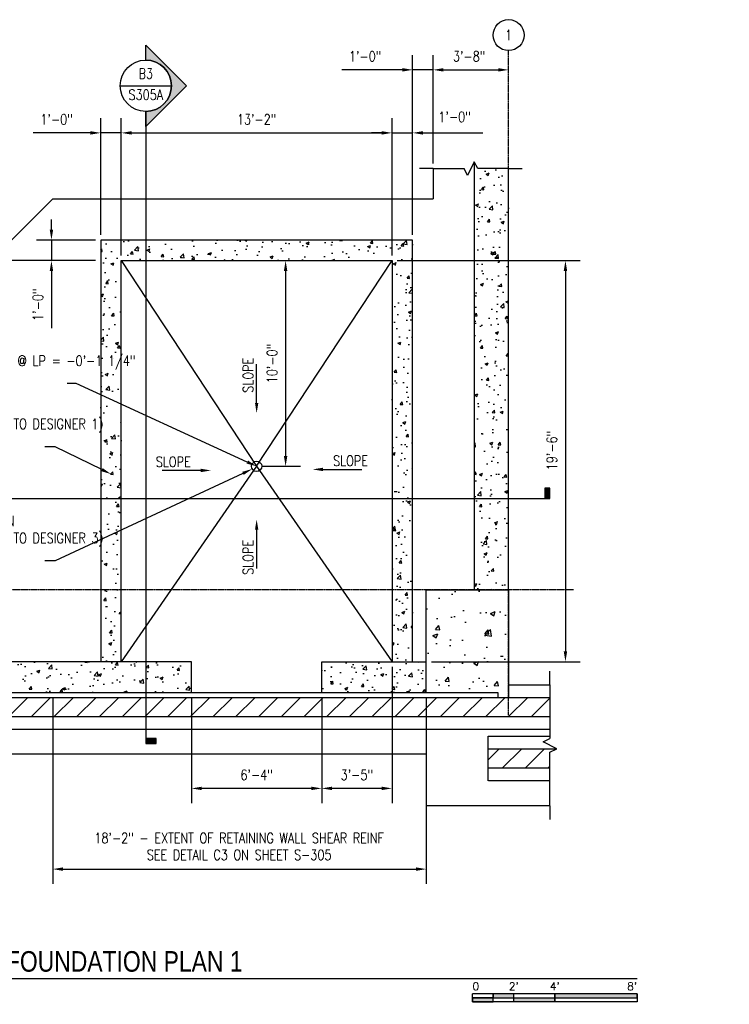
# Model space of a CAD drawing. Header units: inches. Extents: x -300 to 4189, y 651 to 1226.
# Tile 2 of 4: x -36 to 378, y 651 to 1226. Entities that reach past the tile are written whole.
import ezdxf
from ezdxf import colors
from ezdxf.entities.mleader import LeaderData, LeaderLine
from ezdxf.enums import TextEntityAlignment as Align
from ezdxf.math import Vec2, Vec3

# ---------------------------------------------------------------- set-up
doc = ezdxf.new("R2010")
doc.units = ezdxf.units.IN
doc.header["$MEASUREMENT"] = 0
doc.linetypes.add('CENTER2', pattern=[1.125, 0.75, -0.125, 0.125, -0.125])
doc.linetypes.add('HIDDEN', pattern=[0.375, 0.25, -0.125])
for name, color, linetype in [('A-DETL', 3, 'Continuous'), ('A-DETL-MEDM', 3, 'Continuous'), ('A-DETL-THIN', 1, 'Continuous'), ('A-FLOR', 173, 'Continuous'), ('A-WALL', 4, 'Continuous'), ('G-ANNO-SYMB', 2, 'Continuous'), ('G-ANNO-TEXT', 2, 'Continuous'), ('S-ANNO-DIMS', 1, 'Continuous'), ('S-ANNO-NOTE', 2, 'Continuous'), ('S-ANNO-SYMB', 2, 'Continuous'), ('S-ANNO-TEXT', 2, 'Continuous'), ('S-COLS', 53, 'Continuous'), ('S-GRID', 1, 'CENTER2'), ('S-GRID-IDEN', 1, 'Continuous')]:
    doc.layers.add(name, color=color, linetype=linetype)
for name, color, linetype, true_color in [('A-WALL-PATT', 9, 'Continuous', 0x808080), ('S-DOOR-HTCH', 9, 'Continuous', 0x808080), ('S-DOOR-OTLN', 9, 'HIDDEN', 0x808080)]:
    doc.layers.add(name, color=color, linetype=linetype, true_color=true_color)
doc.styles.add('Annotative', font='romans.shx', dxfattribs={"width": 0.8, "height": 0.125})
doc.styles.add('Arial', font='romans.shx', dxfattribs={"width": 0.8})
doc.styles.add('ROMANS', font='romans.shx', dxfattribs={"width": 0.8})
doc.styles.add('TITLES', font='swiss.ttf', dxfattribs={"width": 0.8, "height": 0.25})
doc.dimstyles.new('Annotative', dxfattribs={"dimscale": 0, "dimtxt": 0.125, "dimasz": 0.125, "dimexe": 0.18, "dimexo": 0.0625, "dimgap": 0.09, "dimtad": 1, "dimdec": 3, "dimzin": 3, "dimdsep": 46, "dimlunit": 4, "dimtxsty": 'Annotative', "dimcen": 0.09, "dimclrt": 2, "dimazin": 2, "dimtfac": 1, "dimtdec": 3, "dimtmove": 0, "dimatfit": 0, "dimfxl": 1, "dimfrac": 2, "dimtolj": 1, "dimtzin": 0, "dimarcsym": 0})

# ---------------------------------------------------------------- blocks, each defined once
blk = doc.blocks.new('Grid - Circle 3_8_-570341-ENLARGED MECHANICAL ROOM FOUNDATION PLAN 1')
at = {"layer": 'S-GRID-IDEN'}
blk.add_circle((0, 0), 0.188, dxfattribs=at)
blk = doc.blocks.new('*D15')
at = {"layer": 'Defpoints', "color": 0, "transparency": 16777216}
for p in [(23.08, 1159.75), (11.08, 1097.21), (23.08, 1085.21)]:
    blk.add_point(p, dxfattribs=at)
at = {"layer": 'S-ANNO-DIMS', "color": 0, "lineweight": -2, "transparency": 16777216}
for p, q in [((11.08, 1100.21), (11.08, 1168.39)), ((23.08, 1088.21), (23.08, 1168.39)), ((5.08, 1159.75), (-28.31, 1159.75)), ((23.08, 1159.75), (11.08, 1159.75)), ((29.08, 1159.75), (35.08, 1159.75))]:
    blk.add_line(p, q, dxfattribs=at)
at = {"layer": 'S-ANNO-DIMS', "color": 0, "transparency": 16777216}
for points in [[(5.08, 1160.75), (5.08, 1158.75), (11.08, 1159.75)], [(29.08, 1160.75), (29.08, 1158.75), (23.08, 1159.75)]]:
    blk.add_solid(points, dxfattribs=at)
at = {"layer": 'S-ANNO-DIMS', "color": 2, "lineweight": -3, "transparency": 16777216, "insert": (-14.61, 1167.64), "char_height": 6, "width": 24.6557, "attachment_point": 5, "style": 'Annotative'}
blk.add_mtext('\\A1;1\'-0"', dxfattribs=at)
blk = doc.blocks.new('*D14')
at = {"layer": 'Defpoints', "color": 0, "transparency": 16777216}
for p in [(181.08, 1159.75), (23.08, 1085.21), (181.08, 1085.21)]:
    blk.add_point(p, dxfattribs=at)
at = {"layer": 'S-ANNO-DIMS', "color": 0, "lineweight": -2, "transparency": 16777216}
blk.add_line((29.08, 1159.75), (175.08, 1159.75), dxfattribs=at)
at = {"layer": 'S-ANNO-DIMS', "color": 0, "transparency": 16777216}
for points in [[(29.08, 1160.75), (29.08, 1158.75), (23.08, 1159.75)], [(175.08, 1160.75), (175.08, 1158.75), (181.08, 1159.75)]]:
    blk.add_solid(points, dxfattribs=at)
at = {"layer": 'S-ANNO-DIMS', "color": 2, "lineweight": -3, "transparency": 16777216, "insert": (102.08, 1167.64), "char_height": 6, "width": 30.0824, "attachment_point": 5, "style": 'Annotative'}
blk.add_mtext('\\A1;13\'-2"', dxfattribs=at)
blk = doc.blocks.new('*D13')
at = {"layer": 'Defpoints', "color": 0, "transparency": 16777216}
for p in [(193.08, 1159.75), (193.08, 1097.21), (181.08, 1085.21)]:
    blk.add_point(p, dxfattribs=at)
at = {"layer": 'S-ANNO-DIMS', "color": 0, "lineweight": -2, "transparency": 16777216}
for p, q in [((181.08, 1088.21), (181.08, 1168.39)), ((175.08, 1159.75), (169.08, 1159.75)), ((181.08, 1159.75), (193.08, 1159.75)), ((199.08, 1159.75), (234.12, 1159.75))]:
    blk.add_line(p, q, dxfattribs=at)
at = {"layer": 'S-ANNO-DIMS', "color": 0, "transparency": 16777216}
for points in [[(175.08, 1160.75), (175.08, 1158.75), (181.08, 1159.75)], [(199.08, 1160.75), (199.08, 1158.75), (193.08, 1159.75)]]:
    blk.add_solid(points, dxfattribs=at)
at = {"layer": 'S-ANNO-DIMS', "color": 2, "lineweight": -3, "transparency": 16777216, "insert": (208.1, 1172.07), "char_height": 6, "width": 24.6557, "attachment_point": 1, "line_spacing_factor": 0.983083, "style": 'Annotative'}
blk.add_mtext('\\A1;1\'-0"', dxfattribs=at)
blk = doc.blocks.new('*D12')
at = {"layer": 'Defpoints', "color": 0, "transparency": 16777216}
for p in [(205.08, 1196.52), (205.08, 1138.95), (193.08, 1097.21)]:
    blk.add_point(p, dxfattribs=at)
at = {"layer": 'S-ANNO-DIMS', "color": 0, "lineweight": -2, "transparency": 16777216}
for p, q in [((193.08, 1100.21), (193.08, 1205.16)), ((205.08, 1141.95), (205.08, 1205.16)), ((187.08, 1196.52), (151.69, 1196.52)), ((205.08, 1196.52), (193.08, 1196.52)), ((211.08, 1196.52), (217.08, 1196.52))]:
    blk.add_line(p, q, dxfattribs=at)
at = {"layer": 'S-ANNO-DIMS', "color": 0, "transparency": 16777216}
for points in [[(187.08, 1197.52), (187.08, 1195.52), (193.08, 1196.52)], [(211.08, 1197.52), (211.08, 1195.52), (205.08, 1196.52)]]:
    blk.add_solid(points, dxfattribs=at)
at = {"layer": 'S-ANNO-DIMS', "color": 2, "lineweight": -3, "transparency": 16777216, "insert": (165.39, 1204.41), "char_height": 6, "width": 24.6557, "attachment_point": 5, "style": 'Annotative'}
blk.add_mtext('\\A1;1\'-0"', dxfattribs=at)
blk = doc.blocks.new('*D11')
at = {"layer": 'Defpoints', "color": 0, "transparency": 16777216}
for p in [(249.08, 1196.52), (205.08, 1138.95), (249.08, 1138.95)]:
    blk.add_point(p, dxfattribs=at)
at = {"layer": 'S-ANNO-DIMS', "color": 0, "lineweight": -2, "transparency": 16777216}
blk.add_line((211.08, 1196.52), (243.08, 1196.52), dxfattribs=at)
at = {"layer": 'S-ANNO-DIMS', "color": 0, "transparency": 16777216}
for points in [[(211.08, 1197.52), (211.08, 1195.52), (205.08, 1196.52)], [(243.08, 1197.52), (243.08, 1195.52), (249.08, 1196.52)]]:
    blk.add_solid(points, dxfattribs=at)
at = {"layer": 'S-ANNO-DIMS', "color": 2, "lineweight": -3, "transparency": 16777216, "insert": (226.08, 1204.41), "char_height": 6, "width": 24.6557, "attachment_point": 5, "style": 'Annotative'}
blk.add_mtext('\\A1;3\'-8"', dxfattribs=at)
blk = doc.blocks.new('*D16')
at = {"layer": 'Defpoints', "color": 0, "transparency": 16777216}
for p in [(11.08, 1097.21), (-17.65, 1085.21), (23.08, 1085.21)]:
    blk.add_point(p, dxfattribs=at)
at = {"layer": 'S-ANNO-DIMS', "color": 0, "lineweight": -2, "transparency": 16777216}
for p, q in [((-17.65, 1103.21), (-17.65, 1109.21)), ((8.08, 1097.21), (-26.29, 1097.21)), ((-17.65, 1097.21), (-17.65, 1085.21)), ((-17.65, 1079.21), (-17.65, 1045.82))]:
    blk.add_line(p, q, dxfattribs=at)
at = {"layer": 'S-ANNO-DIMS', "color": 0, "transparency": 16777216}
for points in [[(-18.65, 1103.21), (-16.65, 1103.21), (-17.65, 1097.21)], [(-18.65, 1079.21), (-16.65, 1079.21), (-17.65, 1085.21)]]:
    blk.add_solid(points, dxfattribs=at)
at = {"layer": 'S-ANNO-DIMS', "color": 2, "lineweight": -3, "transparency": 16777216, "insert": (-25.55, 1059.51), "char_height": 6, "width": 24.6557, "attachment_point": 5, "rotation": 90, "style": 'Annotative'}
blk.add_mtext('\\A1;1\'-0"', dxfattribs=at)
blk = doc.blocks.new('*D17')
at = {"layer": 'Defpoints', "color": 0, "transparency": 16777216}
for p in [(-16.92, 833.21), (201.08, 833.21), (201.08, 730.2)]:
    blk.add_point(p, dxfattribs=at)
at = {"layer": 'S-ANNO-DIMS', "color": 0, "lineweight": -2, "transparency": 16777216}
for p, q in [((-16.92, 830.21), (-16.92, 721.56)), ((201.08, 830.21), (201.08, 721.56)), ((-10.92, 730.2), (195.08, 730.2))]:
    blk.add_line(p, q, dxfattribs=at)
at = {"layer": 'S-ANNO-DIMS', "color": 0, "transparency": 16777216}
for points in [[(-10.92, 731.2), (-10.92, 729.2), (-16.92, 730.2)], [(195.08, 731.2), (195.08, 729.2), (201.08, 730.2)]]:
    blk.add_solid(points, dxfattribs=at)
at = {"layer": 'S-ANNO-DIMS', "color": 2, "lineweight": -3, "transparency": 16777216, "insert": (91.84, 743.44), "char_height": 6, "width": 219.6602, "attachment_point": 5, "line_spacing_factor": 0.983083, "style": 'Annotative'}
blk.add_mtext('\\A1;18\'-2" - EXTENT OF RETAINING WALL SHEAR REINF\\PSEE DETAIL C3 ON SHEET S-305', dxfattribs=at)
blk = doc.blocks.new('*U19')
at = {"lineweight": -3}
h = blk.add_hatch(color=256, dxfattribs=at)
edge = h.paths.add_edge_path()
edge.add_line((-0.312, 0), (-0.495, 0))
edge.add_line((-0.495, 0), (0, 0.495))
edge.add_line((0, 0.495), (0.495, 0))
edge.add_line((0.495, 0), (0.312, 0))
edge.add_arc((0, 0), 0.312, 0, 180)
blk.add_hatch(color=256, dxfattribs=at).paths.add_polyline_path([(8.08, 0), (8.143, 0), (8.143, 0.125), (8.08, 0.125)])
for p, q in [((0, 0.495), (-0.495, 0)), ((0.495, 0), (0, 0.495)), ((-0.312, 0), (0.312, 0))]:
    blk.add_line(p, q, dxfattribs=at)
at = {"linetype": 'Continuous', "lineweight": -3}
blk.add_line((0.312, 0), (8.143, 0), dxfattribs=at)
at = {"lineweight": -3, "flags": 128}
blk.add_lwpolyline([(-0.312, 0), (-0.495, 0), (0, 0.495), (0.495, 0), (0.312, 0, 1), (-0.312, 0)], format="xyb", close=True, dxfattribs=at)
blk.add_lwpolyline([(8.08, 0), (8.143, 0), (8.143, 0.125), (8.08, 0.125), (8.08, 0)], close=True, dxfattribs=at)
blk.add_lwpolyline([(-0.312, 0.016), (-0.312, 0.016)], dxfattribs=at)
blk.add_lwpolyline([(-0.312, 0.016), (-0.312, 0.016)], dxfattribs=at)
at = {"lineweight": -3}
blk.add_circle((0, 0), 0.312, dxfattribs=at)
at = {"linetype": 'Continuous', "lineweight": -3, "style": 'Arial'}
blk.add_attdef('X#', text='', height=0.0938, dxfattribs=at).set_placement((0, 0.047), align=Align.BOTTOM_CENTER)
blk.add_attdef('X-###', text='', height=0.0938, dxfattribs=at).set_placement((0, -0.047), align=Align.TOP_CENTER)
blk = doc.blocks.new('*U20')
at = {"lineweight": -3}
h = blk.add_hatch(color=256, dxfattribs=at)
edge = h.paths.add_edge_path()
edge.add_line((0, 0.312), (0, 0.495))
edge.add_line((0, 0.495), (0.495, 0))
edge.add_line((0.495, 0), (0, -0.495))
edge.add_line((0, -0.495), (0, -0.312))
edge.add_arc((0, 0), 0.312, 270, 450)
blk.add_hatch(color=256, dxfattribs=at).paths.add_polyline_path([(0, -7.933), (0, -7.996), (0.125, -7.996), (0.125, -7.933)])
for p, q in [((0.495, 0), (0, 0.495)), ((-0.312, 0), (0.312, 0)), ((0, -0.495), (0.495, 0))]:
    blk.add_line(p, q, dxfattribs=at)
at = {"linetype": 'Continuous', "lineweight": -3}
blk.add_line((0, -0.312), (0, -7.996), dxfattribs=at)
at = {"lineweight": -3, "flags": 128}
blk.add_lwpolyline([(0, 0.312), (0, 0.495), (0.495, 0), (0, -0.495), (0, -0.312, 1), (0, 0.312)], format="xyb", close=True, dxfattribs=at)
blk.add_lwpolyline([(0.016, 0.312), (0.016, 0.312)], dxfattribs=at)
blk.add_lwpolyline([(0.016, 0.312), (0.016, 0.312)], dxfattribs=at)
blk.add_lwpolyline([(0, -7.933), (0, -7.996), (0.125, -7.996), (0.125, -7.933), (0, -7.933)], close=True, dxfattribs=at)
at = {"lineweight": -3}
blk.add_circle((0, 0), 0.312, dxfattribs=at)
at = {"linetype": 'Continuous', "lineweight": -3, "style": 'Arial'}
blk.add_attdef('X#', text='', height=0.0938, dxfattribs=at).set_placement((0, 0.047), align=Align.BOTTOM_CENTER)
blk.add_attdef('X-###', text='', height=0.0938, dxfattribs=at).set_placement((0, -0.047), align=Align.TOP_CENTER)
blk = doc.blocks.new('*D25')
at = {"layer": 'Defpoints', "color": 0, "transparency": 16777216}
for p in [(181.08, 851.21), (140.04, 833.21), (140.04, 777.3)]:
    blk.add_point(p, dxfattribs=at)
at = {"layer": 'S-ANNO-DIMS', "color": 0, "lineweight": -2, "transparency": 16777216}
for p, q in [((181.08, 848.21), (181.08, 768.66)), ((140.04, 830.21), (140.04, 768.66)), ((175.08, 777.3), (146.04, 777.3))]:
    blk.add_line(p, q, dxfattribs=at)
at = {"layer": 'S-ANNO-DIMS', "color": 0, "transparency": 16777216}
for points in [[(146.04, 778.3), (146.04, 776.3), (140.04, 777.3)], [(175.08, 778.3), (175.08, 776.3), (181.08, 777.3)]]:
    blk.add_solid(points, dxfattribs=at)
at = {"layer": 'S-ANNO-DIMS', "color": 2, "transparency": 16777216, "insert": (160.56, 785.19), "char_height": 6, "attachment_point": 5, "style": 'Annotative'}
blk.add_mtext('\\A1;3\'-5"', dxfattribs=at)
blk = doc.blocks.new('*D26')
at = {"layer": 'Defpoints', "color": 0, "transparency": 16777216}
for p in [(64.08, 833.21), (140.04, 833.21), (64.08, 777.3)]:
    blk.add_point(p, dxfattribs=at)
at = {"layer": 'S-ANNO-DIMS', "color": 0, "lineweight": -2, "transparency": 16777216}
for p, q in [((64.08, 830.21), (64.08, 768.66)), ((140.04, 830.21), (140.04, 768.66)), ((134.04, 777.3), (70.08, 777.3))]:
    blk.add_line(p, q, dxfattribs=at)
at = {"layer": 'S-ANNO-DIMS', "color": 0, "transparency": 16777216}
for points in [[(70.08, 778.3), (70.08, 776.3), (64.08, 777.3)], [(134.04, 778.3), (134.04, 776.3), (140.04, 777.3)]]:
    blk.add_solid(points, dxfattribs=at)
at = {"layer": 'S-ANNO-DIMS', "color": 2, "transparency": 16777216, "insert": (102.06, 785.19), "char_height": 6, "attachment_point": 5, "rotation": 0.00513, "style": 'Annotative'}
blk.add_mtext('\\A1;6\'-4"', dxfattribs=at)
blk = doc.blocks.new('*D29')
at = {"layer": 'Defpoints', "color": 0, "transparency": 16777216}
for p in [(-153.09, 1085.21), (11.08, 1085.21), (11.08, 851.21)]:
    blk.add_point(p, dxfattribs=at)
at = {"layer": 'S-ANNO-DIMS', "color": 0, "lineweight": -2, "transparency": 16777216}
for p, q in [((8.08, 1085.21), (-161.73, 1085.21)), ((-153.09, 857.21), (-153.09, 1079.21))]:
    blk.add_line(p, q, dxfattribs=at)
at = {"layer": 'S-ANNO-DIMS', "color": 0, "transparency": 16777216}
for points in [[(-154.09, 1079.21), (-152.09, 1079.21), (-153.09, 1085.21)], [(-154.09, 857.21), (-152.09, 857.21), (-153.09, 851.21)]]:
    blk.add_solid(points, dxfattribs=at)
at = {"layer": 'S-ANNO-DIMS', "color": 2, "transparency": 16777216, "insert": (-160.41, 968.21), "char_height": 6, "attachment_point": 5, "rotation": 90, "style": 'Annotative', "bg_fill": 3, "box_fill_scale": 1.25, "bg_fill_color": 256, "bg_fill_true_color": 13158600, "bg_fill_transparency": 0}
blk.add_mtext('\\A1;SEE NOTES TO DESIGNER 2', dxfattribs=at)
blk = doc.blocks.new('*U23')
for points in [[(-2, -0.281), (-1.75, -0.281), (-1.75, -0.234), (-2, -0.234)], [(-1.75, -0.234), (-1.5, -0.234), (-1.5, -0.187), (-1.75, -0.187)], [(-1.5, -0.234), (-1, -0.234), (-1, -0.281), (-1.5, -0.281)], [(-1, -0.234), (0, -0.234), (0, -0.187), (-1, -0.187)]]:
    blk.add_hatch(color=256).paths.add_polyline_path(points)
for p, q in [((0, -0.187), (-2, -0.187)), ((-2, -0.281), (-2, -0.187)), ((-2, -0.234), (0, -0.234)), ((-1.75, -0.281), (-1.75, -0.187)), ((-1.5, -0.281), (-1.5, -0.187)), ((-1, -0.281), (-1, -0.188)), ((0, -0.187), (0, -0.281)), ((0, -0.281), (-2, -0.281))]:
    blk.add_line(p, q)
at = {"flags": 128}
for points in [[(-2, -0.281), (-1.75, -0.281), (-1.75, -0.234), (-2, -0.234), (-2, -0.281)], [(-1.75, -0.234), (-1.5, -0.234), (-1.5, -0.187), (-1.75, -0.187), (-1.75, -0.234)], [(-1.5, -0.234), (-1, -0.234), (-1, -0.281), (-1.5, -0.281), (-1.5, -0.234)], [(-1, -0.234), (0, -0.234), (0, -0.187), (-1, -0.187), (-1, -0.234)]]:
    blk.add_lwpolyline(points, close=True, dxfattribs=at)
at = {"style": 'Arial'}
blk.add_text('0', height=0.0937, dxfattribs=at).set_placement((-2, -0.094), align=Align.MIDDLE_LEFT)
for s, p in [("2'", (-1.5, -0.094)), ("4'", (-1, -0.094))]:
    blk.add_text(s, height=0.0937, dxfattribs=at).set_placement(p, align=Align.MIDDLE_CENTER)
blk.add_text("8'", height=0.0937, dxfattribs=at).set_placement((0, -0.094), align=Align.MIDDLE_RIGHT)
blk = doc.blocks.new('*U32')
for p, q in [((0.5, 1), (-0.5, -1)), ((1, 0), (0.5, 1)), ((-5.5, 0), (-7.5, 0)), ((-5.5, 0), (-1, 0)), ((-0.5, -1), (-1, 0)), ((5.5, 0), (1, 0)), ((5.5, 0), (7.5, 0))]:
    blk.add_line(p, q)
blk = doc.blocks.new('*U33')
for p, q in [((0.5, 1), (-0.5, -1)), ((1, 0), (0.5, 1)), ((-8.8125, 0), (-10.8125, 0)), ((-8.8125, 0), (-1, 0)), ((-0.5, -1), (-1, 0)), ((8.8125, 0), (1, 0)), ((8.8125, 0), (10.8125, 0))]:
    blk.add_line(p, q)
blk = doc.blocks.new('*D35')
at = {"layer": 'Defpoints', "color": 0, "transparency": 16777216}
for p in [(147.7, 1085.21), (102.08, 965.21), (118.97, 965.21)]:
    blk.add_point(p, dxfattribs=at)
at = {"layer": 'S-ANNO-DIMS', "color": 0, "lineweight": -2, "transparency": 16777216}
for p, q in [((118.97, 1079.21), (118.97, 971.21)), ((105.08, 965.21), (127.61, 965.21))]:
    blk.add_line(p, q, dxfattribs=at)
at = {"layer": 'S-ANNO-DIMS', "color": 0, "transparency": 16777216}
for points in [[(117.97, 1079.21), (119.97, 1079.21), (118.97, 1085.21)], [(117.97, 971.21), (119.97, 971.21), (118.97, 965.21)]]:
    blk.add_solid(points, dxfattribs=at)
at = {"layer": 'S-ANNO-DIMS', "color": 2, "lineweight": -3, "transparency": 16777216, "insert": (111.07, 1025.21), "char_height": 6, "width": 24.6557, "attachment_point": 5, "rotation": 90, "style": 'Annotative'}
blk.add_mtext('\\A1;10\'-0"', dxfattribs=at)
blk = doc.blocks.new('*D36')
at = {"layer": 'Defpoints', "color": 0, "transparency": 16777216}
for p in [(181.08, 1085.21), (201.08, 851.21), (282.25, 851.21)]:
    blk.add_point(p, dxfattribs=at)
at = {"layer": 'S-ANNO-DIMS', "color": 0, "lineweight": -2, "transparency": 16777216}
for p, q in [((184.08, 1085.21), (290.89, 1085.21)), ((282.25, 1079.21), (282.25, 857.21)), ((204.08, 851.21), (290.89, 851.21))]:
    blk.add_line(p, q, dxfattribs=at)
at = {"layer": 'S-ANNO-DIMS', "color": 0, "transparency": 16777216}
for points in [[(281.25, 1079.21), (283.25, 1079.21), (282.25, 1085.21)], [(281.25, 857.21), (283.25, 857.21), (282.25, 851.21)]]:
    blk.add_solid(points, dxfattribs=at)
at = {"layer": 'S-ANNO-DIMS', "color": 2, "lineweight": -3, "transparency": 16777216, "insert": (274.36, 974.41), "char_height": 6, "width": 24.6557, "attachment_point": 5, "rotation": 90, "style": 'Annotative'}
blk.add_mtext('\\A1;19\'-6"', dxfattribs=at)
blk = doc.blocks.new('*U21')
at = {"linetype": 'Continuous', "lineweight": -3}
blk.add_line((1.125, 0.625), (13.5, 0.625), dxfattribs=at)
at = {"lineweight": -3}
blk.add_circle((0.812, 0.625), 0.312, dxfattribs=at)
at = {"lineweight": -3, "style": 'Arial'}
blk.add_attdef('DRAWING_AREA_TITLE', text='', height=0.187, dxfattribs=at).set_placement((1.374, 0.634), align=Align.BOTTOM_LEFT)
blk.add_attdef('X#', text='', height=0.187, dxfattribs=at).set_placement((0.812, 0.625), align=Align.MIDDLE_CENTER)
blk.add_attdef('SCALE:', text='', height=0.0938, dxfattribs=at).set_placement((1.374, 0.561), align=Align.TOP_LEFT)

msp = doc.modelspace()

# ---------------------------------------------------------------- hatches: boundary and pattern name
at = {"layer": 'A-WALL-PATT', "lineweight": -3}
h = msp.add_hatch(dxfattribs=at)
h.set_pattern_fill('AR-CONC', color=8, scale=2.5, style=0)
h.paths.add_polyline_path([(249.0774, 893.206), (249.0774, 1138.9493), (229.0774, 1138.9493), (229.0774, 893.2059)])
h = msp.add_hatch(dxfattribs=at)
h.set_pattern_fill('AR-CONC', color=8, scale=2.5, style=0)
h.paths.add_polyline_path([(181.0774, 1085.2059), (181.0774, 1097.2059), (11.0774, 1097.2059), (11.0774, 1085.2059), (23.0774, 1085.2059)])
h = msp.add_hatch(dxfattribs=at)
h.set_pattern_fill('AR-CONC', color=8, scale=2.5, style=0)
h.paths.add_polyline_path([(193.0774, 851.2059), (193.0774, 1097.2059), (181.0774, 1097.2059), (181.0774, 851.2059)])
h = msp.add_hatch(dxfattribs=at)
h.set_pattern_fill('AR-CONC', color=8, scale=2.5, style=0)
h.paths.add_polyline_path([(23.0774, 845.2059), (23.0774, 1085.2059), (11.0774, 1085.2059), (11.0774, 845.2059)])
h = msp.add_hatch(dxfattribs=at)
h.set_pattern_fill('AR-CONC', color=8, scale=4, style=0)
h.set_pattern_definition([(50, (2e-13, -0.066), (28.6904, -2.5101), [3, -33]), (355, (2e-13, -0.066), (-5.5501, 30.0877), [2.4, -26.4]), (100.4514, (2.39, -0.275), (23.14035, 27.5776), [2.5496, -28.0457]), (46.184, (2e-13, 7.934), (42.6897, -6.6208), [4.5, -49.5]), (96.6356, (3.557, 7.383), (37.3865, 38.9647), [3.8244, -42.0686]), (351.184, (2e-13, 7.934), (37.3865, 38.9647), [3.6, -39.6]), (21, (4, 5.934), (23.8763, -16.10476), [3, -33]), (326, (4, 5.934), (9.7326, 29.006), [2.4, -26.4]), (71.4514, (5.99, 4.592), (33.6089, 12.90125), [2.5496, -28.0457]), (37.5, (2e-13, -0.066), (0.48639, 13.31575), [0, -26.08, 0, -26.8, 0, -26.5]), (7.5, (2e-13, -0.066), (10.52278, 15.77647), [0, -15.28, 0, -25.48, 0, -10.1]), (327.5, (-8.92, -0.066), (21.3529, -0.9022), [0, -10, 0, -31.2, 0, -41.4]), (317.5, (-12.92, -0.066), (23.32745, 4.0042), [0, -13, 0, -20.72, 0, -29.4])])
h.paths.add_polyline_path([(249.0774, 893.1404), (201.0774, 893.1404), (201.0774, 833.1404), (243.0774, 833.1404), (243.0774, 830.1472), (249.0774, 830.1472)])
h = msp.add_hatch(dxfattribs=at)
h.set_pattern_fill('AR-CONC', color=8, scale=2.5, style=0)
h.paths.add_polyline_path([(64.0774, 833.2093), (64.0774, 851.2025), (-285.9226, 851.2059), (-285.9226, 833.2059)])
at = {"layer": 'A-WALL-PATT'}
h = msp.add_hatch(dxfattribs=at)
h.set_pattern_fill('AR-CONC', color=8, scale=2.5, style=0)
edge = h.paths.add_edge_path()
edge.add_line((140.0365, 833.2127), (140.0365, 851.2059))
edge.add_line((140.0365, 851.2059), (201.0774, 851.2059))
edge.add_line((201.0774, 851.2059), (201.0774, 833.2127))
edge.add_line((138.0365, 833.2059), (201.0774, 833.2059))
at = {"layer": 'S-DOOR-HTCH'}
h = msp.add_hatch(dxfattribs=at)
h.set_pattern_fill('ANSI31', color=256, scale=75)
h.paths.add_polyline_path([(273.1862, 830.2127), (-158.9285, 830.2127), (-158.9285, 819.2127), (273.1862, 819.2127)])
h = msp.add_hatch(dxfattribs=at)
h.set_pattern_fill('ANSI31', color=256, scale=75)
h.paths.add_polyline_path([(273.1862, 798.4559), (276.6862, 800.2059), (237.0952, 800.2059), (237.0952, 789.2059), (273.1862, 789.2059)])

# ---------------------------------------------------------------- linework, layer by layer
at = {"layer": 'A-DETL', "lineweight": -3}
for p, q in [((23.0774, 1085.2059), (102.0774, 965.2059)), ((102.0774, 965.2059), (181.0774, 1085.2059)), ((102.0774, 965.2059), (23.0774, 851.2059)), ((102.0774, 965.2059), (181.0774, 851.2059))]:
    msp.add_line(p, q, dxfattribs=at)
at = {"layer": 'A-DETL-MEDM', "lineweight": -3}
msp.add_circle((102.0774, 965.2059), 3, dxfattribs=at)
at = {"layer": 'A-FLOR', "lineweight": -3}
for p, q in [((205.0774, 1138.9493), (205.0774, 1121.2059)), ((-299.9226, 838.2059), (-16.9226, 1121.2059)), ((-16.9226, 1121.2059), (205.0774, 1121.2059)), ((273.1862, 830.2127), (-158.9285, 830.2127)), ((-158.9285, 819.2127), (273.1862, 819.2127)), ((276.6862, 800.2059), (237.0952, 800.2059)), ((237.0952, 789.2059), (237.0952, 800.2059)), ((201.0774, 797.2059), (-299.9226, 797.2059)), ((201.0774, 797.2059), (201.0774, 767.2059)), ((237.0952, 789.2059), (273.1862, 789.2059)), ((273.1862, 767.2059), (201.0774, 767.2059))]:
    msp.add_line(p, q, dxfattribs=at)
at = {"layer": 'A-WALL', "lineweight": -3}
for p, q in [((229.0774, 1142.9493), (229.0774, 893.2059)), ((249.0774, 893.1404), (249.0774, 1138.9493)), ((193.0774, 1097.2059), (11.0774, 1097.2059)), ((11.0774, 1097.2059), (11.0774, 851.2059)), ((193.0774, 851.2059), (193.0774, 1097.2059)), ((23.0774, 1085.2059), (181.0774, 1085.2059)), ((23.0774, 851.2059), (23.0774, 1085.2059)), ((181.0774, 1085.2059), (181.0774, 851.2059)), ((64.0774, 851.2059), (-285.9226, 851.2059)), ((-285.9226, 833.2059), (64.0774, 833.2059))]:
    msp.add_line(p, q, dxfattribs=at)
at = {"layer": 'A-WALL'}
for p, q in [((64.0774, 833.2059), (64.0774, 851.2059)), ((140.0365, 851.2059), (201.0774, 851.2059)), ((140.0365, 833.2127), (140.0365, 851.2059)), ((140.0365, 833.2059), (201.0774, 833.2059))]:
    msp.add_line(p, q, dxfattribs=at)
at = {"layer": 'S-COLS', "lineweight": -3}
msp.add_lwpolyline([(201.0774, 893.1404), (249.0774, 893.1404), (249.0774, 830.1404), (243.0774, 830.1404), (243.0774, 833.1404), (201.0774, 833.1404)], close=True, dxfattribs=at)
at = {"layer": 'S-DOOR-OTLN', "lineweight": -3}
for p, q in [((-158.9285, 833.2127), (140.0365, 833.2059)), ((249.0774, 837.7059), (273.1862, 837.7059)), ((273.1862, 811.7127), (-158.9285, 811.7127)), ((237.0952, 781.7059), (237.0952, 807.7059)), ((237.0952, 807.7059), (273.1862, 807.7059)), ((273.1862, 781.7059), (237.0952, 781.7059))]:
    msp.add_line(p, q, dxfattribs=at)
at = {"layer": 'S-GRID', "lineweight": -3}
for p, q in [((249.0774, 820.1184), (249.0774, 1207.784)), ((286.9764, 893.1404), (-270.763, 893.2059))]:
    msp.add_line(p, q, dxfattribs=at)

# ---------------------------------------------------------------- block references
at = {"layer": 'A-DETL-THIN', "xscale": 4, "yscale": 4, "zscale": 4}
msp.add_blockref('*U32', (227.0774, 1138.9493), dxfattribs=at)
at = {"layer": 'A-DETL-THIN', "xscale": 4, "yscale": 4, "zscale": 4, "rotation": 270}
msp.add_blockref('*U33', (273.1862, 802.4559), dxfattribs=at)
at = {"layer": 'S-ANNO-SYMB', "lineweight": -3}
ref = msp.add_blockref('*U21', (-323.9226, 636.3318), dxfattribs=dict(at, xscale=48, yscale=48, zscale=48))
ref.add_attrib('SCALE:', 'SCALE: 1/4" = 1\'-0"', dxfattribs={"layer": '0', "lineweight": -3, "height": 6, "style": 'Annotative', "width": 0.796875}).set_placement((-257.9565, 663.2398), align=Align.TOP_LEFT)
ref.add_attrib('DRAWING_AREA_TITLE', 'ENLARGED MECHANICAL ROOM FOUNDATION PLAN 1', dxfattribs={"layer": '0', "lineweight": -3, "height": 12, "style": 'TITLES', "width": 0.796875}).set_placement((-257.9565, 666.7593), align=Align.BOTTOM_LEFT)
ref.add_attrib('X#', 'A1', dxfattribs={"layer": '0', "lineweight": -3, "height": 12, "style": 'TITLES', "width": 0.796875}).set_placement((-284.9226, 666.3318), align=Align.MIDDLE_CENTER)
at = {"layer": 'S-ANNO-SYMB', "lineweight": -3, "xscale": 48, "yscale": 48, "zscale": 48}
msp.add_blockref('*U23', (324.0774, 666.3318), dxfattribs=at)
at = {"layer": 'S-GRID-IDEN', "lineweight": -3, "xscale": 47.99999999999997, "yscale": 47.99999999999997, "zscale": 47.99999999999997}
msp.add_blockref('Grid - Circle 3_8_-570341-ENLARGED MECHANICAL ROOM FOUNDATION PLAN 1', (249.0774, 1216.784), dxfattribs=at)

# ---------------------------------------------------------------- texts
at = {"layer": 'S-GRID-IDEN', "lineweight": -3, "insert": (249.0774, 1216.784), "char_height": 6, "width": 6, "attachment_point": 5, "style": 'Annotative'}
msp.add_mtext('1', dxfattribs=at)

# ---------------------------------------------------------------- dimensions: what is measured, and where the dimension line sits
at = {"layer": 'S-ANNO-DIMS', "lineweight": -3}
for base, p1, p2, override, picture, middle in [((205.0774, 1196.519), (193.0774, 1097.2059), (205.0774, 1138.9493), {"dimpost": '\\X'}, '*D12', (165.386, 1196.519)), ((249.0774, 1196.519), (205.0774, 1138.9493), (249.0774, 1138.9493), {"dimpost": '\\X', "dimse1": 1, "dimse2": 1}, '*D11', (226.0774, 1196.519)), ((193.0774, 1159.7484), (181.0774, 1085.2059), (193.0774, 1097.2059), {"dimpost": '\\X', "dimse2": 1}, '*D13', (220.4272, 1159.7484)), ((23.0774, 1159.7484), (11.0774, 1097.2059), (23.0774, 1085.2059), {"dimpost": '\\X'}, '*D15', (-14.614, 1159.7484))]:
    dim = msp.add_linear_dim(base=base, p1=p1, p2=p2, dimstyle='Annotative', override=override, dxfattribs=at)
    dim.commit()
    dim.dimension.update_dxf_attribs({"geometry": picture, "text_midpoint": middle, "dimtype": 160})
dim = msp.add_linear_dim(base=(181.0774, 1159.7484), p1=(23.0774, 1085.2059), p2=(181.0774, 1085.2059), dimstyle='Annotative', override={"dimpost": '\\X', "dimse1": 1, "dimse2": 1}, dxfattribs=at)
dim.commit()
dim.dimension.update_dxf_attribs({"geometry": '*D14', "text_midpoint": (102.0774, 1167.6398)})
dim = msp.add_linear_dim(base=(-17.654, 1085.2059), p1=(11.0774, 1097.2059), p2=(23.0774, 1085.2059), angle=90, dimstyle='Annotative', override={"dimpost": '\\X', "dimse2": 1}, dxfattribs=at)
dim.commit()
dim.dimension.update_dxf_attribs({"geometry": '*D16', "text_midpoint": (-25.5455, 1059.5145)})
dim = msp.add_linear_dim(base=(282.2518, 851.2059), p1=(181.0774, 1085.2059), p2=(201.0774, 851.2059), angle=90, dimstyle='Annotative', override={"dimpost": '\\X'}, dxfattribs=at)
dim.commit()
dim.dimension.update_dxf_attribs({"geometry": '*D36', "text_midpoint": (282.2518, 974.4062), "dimtype": 160})
at = {"layer": 'S-ANNO-DIMS'}
dim = msp.add_linear_dim(base=(140.0365, 777.3029), p1=(181.0774, 851.2059), p2=(140.0365, 833.2127), dimstyle='Annotative', override={"dimpost": '\\X'}, dxfattribs=at)
dim.commit()
dim.dimension.update_dxf_attribs({"geometry": '*D25', "text_midpoint": (160.557, 785.1944)})
at = {"layer": 'S-ANNO-DIMS', "lineweight": -3}
dim = msp.add_linear_dim(base=(201.0774, 730.2001), p1=(-16.9226, 833.2095), p2=(201.0774, 833.2127), text='18\'-2" - EXTENT OF RETAINING WALL SHEAR REINF\\PSEE DETAIL C3 ON SHEET S-305', dimstyle='Annotative', override={"dimpost": '\\X'}, dxfattribs=at)
dim.commit()
dim.dimension.update_dxf_attribs({"geometry": '*D17', "text_midpoint": (91.844, 730.2001), "dimtype": 160})
at = {"layer": 'S-ANNO-DIMS'}
dim = msp.add_aligned_dim(p1=(140.0365, 833.2127), p2=(64.0774, 833.2059), distance=55.91, dimstyle='Annotative', override={"dimpost": '\\X'}, dxfattribs=at)
dim.commit()
dim.dimension.update_dxf_attribs({"geometry": '*D26', "text_midpoint": (102.0613, 785.1908)})

# ---------------------------------------------------------------- next in the draw order: texts
at = {"layer": 'G-ANNO-TEXT', "lineweight": -3, "insert": (43.2373, 970.8304), "char_height": 6, "width": 23.942249, "attachment_point": 1, "line_spacing_factor": 0.981704, "style": 'Annotative', "bg_fill": 2}
msp.add_mtext('\\pxt3.2,6.4,9.6,12.8,16,19.2,22.4,25.6,28.8,32,35.2,38.4,41.6,44.8,48,51.2,54.4,57.6,60.8,64,67.2,70.4,73.6,76.8,80,83.2,86.4,89.6,92.8,96,99.2,102.4;{SLOPE}', dxfattribs=at)

# ---------------------------------------------------------------- next in the draw order: block references
at = {"layer": 'G-ANNO-SYMB', "lineweight": -3}
ref = msp.add_blockref('*U20', (37.4166, 1187.2528), dxfattribs=dict(at, xscale=48, yscale=48, zscale=48))
ref.add_attrib('X-###', 'S305A', dxfattribs={"layer": 'S-ANNO-SYMB', "color": 1, "linetype": 'Continuous', "lineweight": -2, "height": 6, "style": 'ROMANS', "width": 0.8}).set_placement((37.4166, 1185.0028), align=Align.TOP_CENTER)
ref.add_attrib('X#', 'B3', dxfattribs={"layer": 'S-ANNO-TEXT', "color": 1, "linetype": 'Continuous', "lineweight": -2, "height": 6, "style": 'ROMANS', "width": 0.8}).set_placement((37.4166, 1189.5028), align=Align.BOTTOM_CENTER)
ref = msp.add_blockref('*U19', (-117.6757, 946.3667), dxfattribs=dict(at, xscale=48, yscale=48, zscale=48))
ref.add_attrib('X-###', 'S305A', dxfattribs={"layer": 'S-ANNO-SYMB', "color": 1, "linetype": 'Continuous', "lineweight": -2, "height": 6, "style": 'ROMANS', "width": 0.8}).set_placement((-117.6757, 944.1167), align=Align.TOP_CENTER)
ref.add_attrib('X#', 'B1', dxfattribs={"layer": 'S-ANNO-TEXT', "color": 1, "linetype": 'Continuous', "lineweight": -2, "height": 6, "style": 'ROMANS', "width": 0.8}).set_placement((-117.6757, 948.6167), align=Align.BOTTOM_CENTER)

# ---------------------------------------------------------------- next in the draw order: leaders
at = {"layer": 'G-ANNO-SYMB'}
ml = msp.add_multileader_mtext('Standard', dxfattribs=at)
ml.set_content(' ', color=256, style='Annotative')
ml.set_leader_properties(color=1, linetype='ByLayer', lineweight=-1)
ml.build(insert=Vec2(0, 0))
ml.multileader.update_dxf_attribs({"has_dogleg": 0, "text_right_attachment_type": 3, "dogleg_length": 0.125, "arrow_head_size": 6, "scale": 48})
ctx = ml.context
ctx.base_point, ctx.scale, ctx.char_height, ctx.arrow_head_size, ctx.landing_gap_size, ctx.plane_origin = Vec3(33.4637, 962.8078), 48, 6, 6, 4.32, Vec3(75.5093, 962.8078)
ctx.right_attachment, ctx.text_align_type = 3, 2
notes = []
notes.append((ctx, [(0, (1, 1, 0), (52.9037, 962.8078), (-1, 0), 6, [(0, [(75.5093, 962.8078)], 0, [])])]))
ctx.mtext.insert, ctx.mtext.alignment, ctx.mtext.flow_direction = Vec3(42.5837, 965.8078), 3, 5
at = {"layer": 'S-ANNO-NOTE', "lineweight": -3}
ml = msp.add_multileader_mtext('Standard', dxfattribs=at)
ml.set_content('T/ DRAIN EL @ LP = -0\'-1 1/4"', color=256, style='Annotative')
ml.set_leader_properties(color=1, linetype='ByLayer', lineweight=-1)
ml.build(insert=Vec2(0, 0))
ml.multileader.update_dxf_attribs({"text_right_attachment_type": 3, "dogleg_length": 0.36, "arrow_head_size": 6, "scale": 48})
ctx = ml.context
ctx.base_point, ctx.scale, ctx.char_height, ctx.arrow_head_size, ctx.landing_gap_size, ctx.plane_origin = Vec3(-85.447, 1025.7873), 48, 6, 6, 4.32, Vec3(6.4322, 1013.5016)
ctx.right_attachment = 3
notes.append((ctx, [(0, (1, 1, 0), (-3.1373, 1013.5016), (-1, 0), 5.3269, [(0, [(102.0774, 965.2059)], 0, [])])]))
ctx.mtext.insert, ctx.mtext.width, ctx.mtext.flow_direction = Vec3(-81.127, 1029.7873), 68.220414, 5
ml = msp.add_multileader_mtext('Standard', dxfattribs=at)
ml.set_content('MECH ROOM\\P(SEE NOTES TO DESIGNER 1)', color=256, style='Annotative')
ml.set_leader_properties(color=1, linetype='ByLayer', lineweight=-1)
ml.build(insert=Vec2(0, 0))
ml.multileader.update_dxf_attribs({"text_right_attachment_type": 3, "dogleg_length": 0.125, "arrow_head_size": 6, "scale": 48})
ctx = ml.context
ctx.base_point, ctx.scale, ctx.char_height, ctx.arrow_head_size, ctx.landing_gap_size, ctx.plane_origin = Vec3(-85.8607, 998.9306), 48, 6, 6, 4.32, Vec3(235.3643, 1076.5922)
ctx.right_attachment = 3
notes.append((ctx, [(1, (1, 1, 0), (-15.4493, 976.6449), (-1, 0), 6, [(0, [(17.1792, 960.6403)], 0, [])])]))
ctx.mtext.insert, ctx.mtext.width, ctx.mtext.defined_height, ctx.mtext.flow_direction = Vec3(-81.5407, 1002.9306), 88.97322, 55.4385, 5
ml = msp.add_multileader_mtext('Standard', dxfattribs=at)
ml.set_content('FLOOR DRAIN\\P(SEE NOTES TO DESIGNER 3)', color=256, style='Annotative')
ml.set_leader_properties(color=1, linetype='ByLayer', lineweight=-1)
ml.build(insert=Vec2(0, 0))
ml.multileader.update_dxf_attribs({"text_right_attachment_type": 3, "dogleg_length": 0.125, "arrow_head_size": 6, "scale": 48})
ctx = ml.context
ctx.base_point, ctx.scale, ctx.char_height, ctx.arrow_head_size, ctx.landing_gap_size, ctx.plane_origin = Vec3(-85.8607, 932.3746), 48, 6, 6, 4.32, Vec3(235.3643, 1027.7475)
ctx.right_attachment = 3
notes.append((ctx, [(1, (1, 1, 0), (-15.4493, 910.0889), (-1, 0), 6, [(0, [(99.5163, 963.6437)], 0, [])])]))
ctx.mtext.insert, ctx.mtext.width, ctx.mtext.defined_height, ctx.mtext.flow_direction = Vec3(-81.5407, 936.3746), 62.234446, 17.775, 5
for ctx, leaders in notes:
    for number, flags, end, landing, length, lines in leaders:
        leader = LeaderData()
        leader.index, (leader.has_last_leader_line, leader.has_dogleg_vector, leader.attachment_direction) = number, flags
        leader.last_leader_point, leader.dogleg_vector, leader.dogleg_length = Vec3(end), Vec3(landing), length
        for number, points, colour, breaks in lines:
            line = LeaderLine()
            line.index, line.vertices, line.color, line.breaks = number, Vec3.list(points), colors.encode_raw_color(colour), breaks
            leader.lines.append(line)
        ctx.leaders.append(leader)

# ---------------------------------------------------------------- next in the draw order: texts
at = {"layer": 'G-ANNO-TEXT', "lineweight": -3, "char_height": 6, "width": 23.942249, "rotation": 90, "line_spacing_factor": 0.981704, "style": 'Annotative', "bg_fill": 2}
for insert, attachment_point in [((94.0547, 1028.5096), 3), ((94.0547, 901.9022), 1)]:
    msp.add_mtext('\\pxt3.2,6.4,9.6,12.8,16,19.2,22.4,25.6,28.8,32,35.2,38.4,41.6,44.8,48,51.2,54.4,57.6,60.8,64,67.2,70.4,73.6,76.8,80,83.2,86.4,89.6,92.8,96,99.2,102.4;{SLOPE}', dxfattribs=dict(at, insert=insert, attachment_point=attachment_point))
at = {"layer": 'G-ANNO-TEXT', "lineweight": -3, "insert": (167.0511, 971.4373), "char_height": 6, "width": 23.942249, "attachment_point": 3, "line_spacing_factor": 0.981704, "style": 'Annotative', "bg_fill": 2}
msp.add_mtext('\\pxt3.2,6.4,9.6,12.8,16,19.2,22.4,25.6,28.8,32,35.2,38.4,41.6,44.8,48,51.2,54.4,57.6,60.8,64,67.2,70.4,73.6,76.8,80,83.2,86.4,89.6,92.8,96,99.2,102.4;{SLOPE}', dxfattribs=at)

# ---------------------------------------------------------------- next in the draw order: dimensions: what is measured, and where the dimension line sits
at = {"layer": 'S-ANNO-DIMS'}
dim = msp.add_linear_dim(base=(-153.0854, 1085.2059), p1=(11.0774, 851.2059), p2=(11.0774, 1085.2059), angle=90, text='SEE NOTES TO DESIGNER 2', dimstyle='Annotative', override={"dimpost": '\\X', "dimse1": 1, "dimtfill": 1}, dxfattribs=at)
dim.commit()
dim.dimension.update_dxf_attribs({"geometry": '*D29', "text_midpoint": (-160.4054, 968.2059)})

# ---------------------------------------------------------------- next in the draw order: dimensions: what is measured, and where the dimension line sits
at = {"layer": 'S-ANNO-DIMS', "lineweight": -3}
dim = msp.add_linear_dim(base=(118.9651, 965.2059), p1=(147.6965, 1085.2059), p2=(102.0774, 965.2059), angle=90, dimstyle='Annotative', override={"dimpost": '\\X', "dimse1": 1}, dxfattribs=at)
dim.commit()
dim.dimension.update_dxf_attribs({"geometry": '*D35', "text_midpoint": (111.0737, 1025.2059)})

# ---------------------------------------------------------------- next in the draw order: leaders
at = {"layer": 'G-ANNO-SYMB'}
ml = msp.add_multileader_mtext('Standard', dxfattribs=at)
ml.set_content(' ', color=256, style='Annotative')
ml.set_leader_properties(color=1, linetype='ByLayer', lineweight=-1)
ml.build(insert=Vec2(0, 0))
ml.multileader.update_dxf_attribs({"has_dogleg": 0, "text_right_attachment_type": 3, "dogleg_length": 0.125, "arrow_head_size": 6, "scale": 48})
ctx = ml.context
ctx.base_point, ctx.scale, ctx.char_height, ctx.arrow_head_size, ctx.landing_gap_size, ctx.plane_origin, ctx.plane_x_axis, ctx.plane_y_axis = Vec3(102.0774, 1024.8433), 48, 6, 6, 4.32, Vec3(102.0774, 996.2377), Vec3(0, 1), Vec3(-1, 0)
ctx.right_attachment = 3
notes = []
notes.append((ctx, [(0, (1, 1, 0), (102.0774, 1018.8433), (0, 1), 6, [(0, [(102.0774, 996.2377)], 0, [])])]))
ctx.mtext.insert, ctx.mtext.text_direction, ctx.mtext.rotation, ctx.mtext.flow_direction = Vec3(99.0774, 1029.1633), Vec3(0, 1), 1.57079633, 5
ml = msp.add_multileader_mtext('Standard', dxfattribs=at)
ml.set_content(' ', color=256, style='Annotative')
ml.set_leader_properties(color=1, linetype='ByLayer', lineweight=-1)
ml.build(insert=Vec2(0, 0))
ml.multileader.update_dxf_attribs({"has_dogleg": 0, "text_right_attachment_type": 3, "dogleg_length": 0.125, "arrow_head_size": 6, "scale": 48})
ctx = ml.context
ctx.base_point, ctx.scale, ctx.char_height, ctx.arrow_head_size, ctx.landing_gap_size, ctx.plane_origin = Vec3(163.3847, 963.4146), 48, 6, 6, 4.32, Vec3(134.7791, 963.4146)
ctx.right_attachment = 3
notes.append((ctx, [(0, (1, 1, 0), (157.3847, 963.4146), (1, 0), 6, [(0, [(134.7791, 963.4146)], 0, [])])]))
ctx.mtext.insert, ctx.mtext.flow_direction = Vec3(167.7047, 966.4146), 5
ml = msp.add_multileader_mtext('Standard', dxfattribs=at)
ml.set_content(' ', color=256, style='Annotative')
ml.set_leader_properties(color=1, linetype='ByLayer', lineweight=-1)
ml.build(insert=Vec2(0, 0))
ml.multileader.update_dxf_attribs({"has_dogleg": 0, "text_right_attachment_type": 3, "dogleg_length": 0.125, "arrow_head_size": 6, "scale": 48})
ctx = ml.context
ctx.base_point, ctx.scale, ctx.char_height, ctx.arrow_head_size, ctx.landing_gap_size, ctx.plane_origin, ctx.plane_x_axis, ctx.plane_y_axis = Vec3(102.0774, 892.1286), 48, 6, 6, 4.32, Vec3(102.0774, 934.1742), Vec3(0, 1), Vec3(-1, 0)
ctx.right_attachment, ctx.text_align_type = 3, 2
notes.append((ctx, [(0, (1, 1, 0), (102.0774, 911.5686), (0, -1), 6, [(0, [(102.0774, 934.1742)], 0, [])])]))
ctx.mtext.insert, ctx.mtext.text_direction, ctx.mtext.rotation, ctx.mtext.alignment, ctx.mtext.flow_direction = Vec3(99.0774, 901.2486), Vec3(0, 1), 1.57079633, 3, 5
for ctx, leaders in notes:
    for number, flags, end, landing, length, lines in leaders:
        leader = LeaderData()
        leader.index, (leader.has_last_leader_line, leader.has_dogleg_vector, leader.attachment_direction) = number, flags
        leader.last_leader_point, leader.dogleg_vector, leader.dogleg_length = Vec3(end), Vec3(landing), length
        for number, points, colour, breaks in lines:
            line = LeaderLine()
            line.index, line.vertices, line.color, line.breaks = number, Vec3.list(points), colors.encode_raw_color(colour), breaks
            leader.lines.append(line)
        ctx.leaders.append(leader)

doc.saveas('drawing.dxf')
